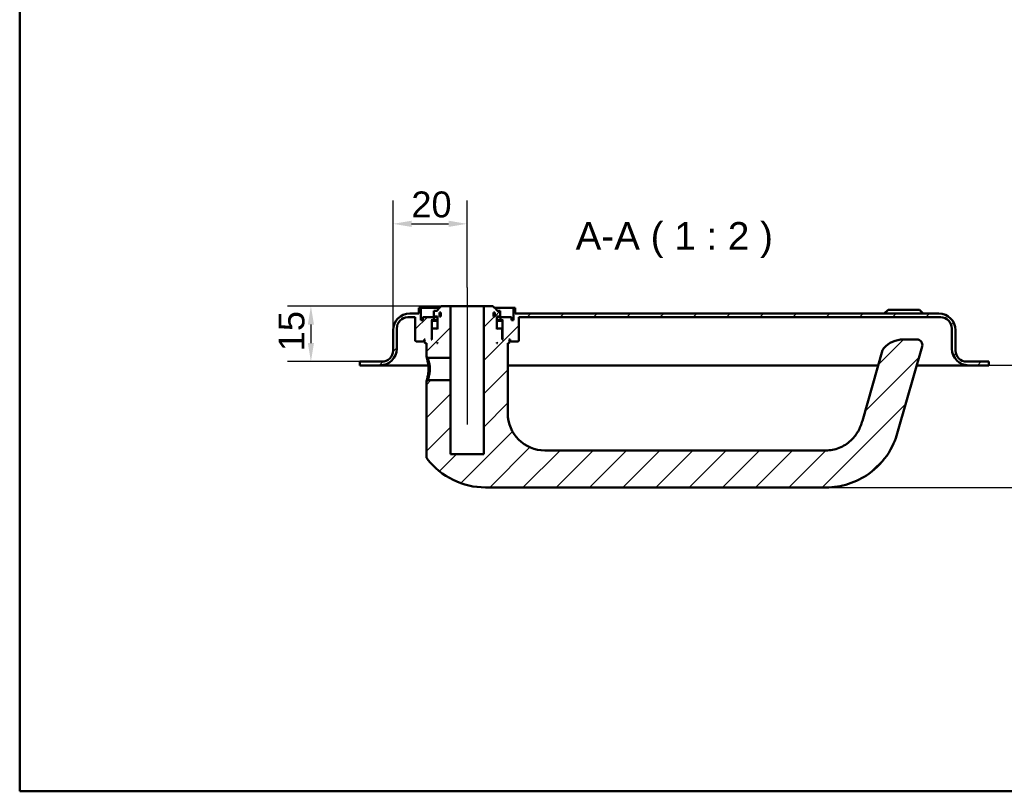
# Model space of a CAD drawing. Header units: millimetres. Extents: x 20 to 833, y 20 to 574.
# Tile 1 of 8: x 20 to 286, y 20 to 229. Entities that reach past the tile are written whole.
import ezdxf

# ---------------------------------------------------------------- set-up
doc = ezdxf.new("R2010")
doc.units = ezdxf.units.MM
doc.header["$LTSCALE"] = 2
for name, color, linetype, lineweight in [('Bemaßungen(DIN)', 7, 'Continuous', 25), ('Mittellinie(DIN)', 7, 'Continuous', 25), ('Sichtbare Kanten(DIN)', 7, 'Continuous', 50), ('Skizziergeometrie(DIN)', 7, 'Continuous', 50), ('Symbole(DIN)', 7, 'Continuous', 25)]:
    doc.layers.add(name, color=color, linetype=linetype, lineweight=lineweight)
doc.layers.add('Schraffur', color=179, linetype='Continuous', lineweight=9, true_color=0x1e1e47)
doc.styles.add('Aktuell-DINGroßer Text', font='arial.ttf')
doc.styles.add('STANDARD-DIN~0', font='arial.ttf')
doc.dimstyles.new('CAD-LAN', dxfattribs={"dimscale": 2, "dimtxt": 3.5, "dimasz": 2.5, "dimexe": 3.175, "dimexo": 0, "dimgap": 0.8, "dimtad": 1, "dimrnd": 1e-08, "dimtxsty": 'STANDARD-DIN~0', "dimcen": 0.09, "dimdle": 10, "dimclrd": 250, "dimclre": 250, "dimclrt": 250, "dimadec": 0, "dimazin": 2, "dimtfac": 1, "dimtmove": 0, "dimatfit": 3, "dimfxl": 1, "dimtolj": 1, "dimtzin": 0, "dimlwd": 25, "dimlwe": 25, "dimarcsym": 0})

# ---------------------------------------------------------------- blocks, each defined once
blk = doc.blocks.new('Ränder Standardrahmen')
at = {"layer": 'Skizziergeometrie(DIN)', "flags": 128}
blk.add_lwpolyline([(10, 10), (10, 287), (410, 287), (410, 10), (10, 10)], dxfattribs=at)
blk = doc.blocks.new('*D24')
at = {"layer": 'Bemaßungen(DIN)', "color": 250, "linetype": 'Continuous', "lineweight": 25, "true_color": 0x3f3f3f, "transparency": 16777216}
for p, q in [((120.91, 144.64), (120.91, 179.73)), ((140.91, 156.14), (140.91, 179.73)), ((125.91, 173.38), (135.91, 173.38))]:
    blk.add_line(p, q, dxfattribs=at)
at = {"layer": 'Bemaßungen(DIN)', "color": 250, "linetype": 'Continuous', "true_color": 0x3f3f3f, "transparency": 16777216}
for points in [[(125.91, 174.22), (125.91, 172.55), (120.91, 173.38)], [(135.91, 174.22), (135.91, 172.55), (140.91, 173.38)]]:
    blk.add_solid(points, dxfattribs=at)
at = {"layer": 'Defpoints', "color": 0, "linetype": 'Continuous', "transparency": 16777216}
for p in [(140.91, 173.38), (140.91, 156.14), (120.91, 144.64)]:
    blk.add_point(p, dxfattribs=at)
at = {"layer": 'Bemaßungen(DIN)', "color": 250, "linetype": 'Continuous', "lineweight": 25, "true_color": 0x3f3f3f, "transparency": 16777216, "insert": (125.85, 182.13), "char_height": 7, "attachment_point": 1, "style": 'STANDARD-DIN~0'}
blk.add_mtext('\\A1;20', dxfattribs=at)
blk = doc.blocks.new('*D25')
at = {"layer": 'Bemaßungen(DIN)', "color": 250, "linetype": 'Continuous', "lineweight": 25, "true_color": 0x3f3f3f, "transparency": 16777216}
for p, q in [((133.91, 151.14), (92.35, 151.14)), ((98.7, 146.14), (98.7, 141.14)), ((111.91, 136.14), (92.35, 136.14))]:
    blk.add_line(p, q, dxfattribs=at)
at = {"layer": 'Bemaßungen(DIN)', "color": 250, "linetype": 'Continuous', "true_color": 0x3f3f3f, "transparency": 16777216}
for points in [[(97.87, 146.14), (99.53, 146.14), (98.7, 151.14)], [(97.87, 141.14), (99.53, 141.14), (98.7, 136.14)]]:
    blk.add_solid(points, dxfattribs=at)
at = {"layer": 'Defpoints', "color": 0, "linetype": 'Continuous', "transparency": 16777216}
for p in [(133.91, 151.14), (98.7, 136.14), (111.91, 136.14)]:
    blk.add_point(p, dxfattribs=at)
at = {"layer": 'Bemaßungen(DIN)', "color": 250, "linetype": 'Continuous', "lineweight": 25, "true_color": 0x3f3f3f, "transparency": 16777216, "insert": (89.95, 138.93), "char_height": 7, "attachment_point": 1, "rotation": 90, "style": 'STANDARD-DIN~0'}
blk.add_mtext('\\A1;15', dxfattribs=at)
blk = doc.blocks.new('*D26')
at = {"layer": 'Bemaßungen(DIN)', "color": 250, "linetype": 'Continuous', "lineweight": 25, "true_color": 0x3f3f3f, "transparency": 16777216}
for p, q in [((281.91, 135.14), (312.9, 135.14)), ((306.55, 107.14), (306.55, 130.14)), ((237.91, 102.14), (312.9, 102.14))]:
    blk.add_line(p, q, dxfattribs=at)
at = {"layer": 'Bemaßungen(DIN)', "color": 250, "linetype": 'Continuous', "true_color": 0x3f3f3f, "transparency": 16777216}
for points in [[(305.72, 130.14), (307.38, 130.14), (306.55, 135.14)], [(305.72, 107.14), (307.38, 107.14), (306.55, 102.14)]]:
    blk.add_solid(points, dxfattribs=at)
at = {"layer": 'Defpoints', "color": 0, "linetype": 'Continuous', "transparency": 16777216}
for p in [(281.91, 135.14), (306.55, 135.14), (237.91, 102.14)]:
    blk.add_point(p, dxfattribs=at)
at = {"layer": 'Bemaßungen(DIN)', "color": 250, "linetype": 'Continuous', "lineweight": 25, "true_color": 0x3f3f3f, "transparency": 16777216, "insert": (297.8, 113.62), "char_height": 7, "attachment_point": 1, "rotation": 90, "style": 'STANDARD-DIN~0'}
blk.add_mtext('\\A1;33', dxfattribs=at)

msp = doc.modelspace()

# ---------------------------------------------------------------- hatches: boundary and pattern name
at = {"layer": 'Schraffur'}
h = msp.add_hatch(dxfattribs=at)
h.set_pattern_fill('ANSI31', color=256, scale=50.8, style=0)
h.set_pattern_definition([(45, (0, 0), (-4.49013, 4.49013), [])])
edge = h.paths.add_edge_path()
edge.add_spline(control_points=[(130.28, 131.136), (130.218, 131.076), (130.157, 131.016), (130.033, 130.896), (129.97, 130.836), (129.909, 130.775)], knot_values=[-0.0518021, -0.0518021, -0.0518021, -0.0518021, -0.0259877, -0.0259877, 0, 0, 0, 0], degree=3, periodic=0)
edge.add_line((129.909, 130.775), (129.909, 110.476))
edge.add_spline(control_points=[(129.909, 110.476), (129.907, 110.393), (129.917, 110.28), (129.997, 110.048), (130.051, 109.95), (130.118, 109.862)], knot_values=[-0.0735795, -0.0735795, -0.0735795, -0.0735795, -0.0330472, -0.0330472, 0, 0, 0, 0], degree=3, periodic=0)
edge.add_ellipse((145.909, 122.136), major_axis=(-15.791, -12.274), ratio=1, start_angle=0, end_angle=52.14331)
edge.add_line((145.909, 102.136), (237.909, 102.136))
edge.add_spline(control_points=[(237.909, 102.136), (239.967, 102.136), (242.023, 102.462), (245.944, 103.712), (247.802, 104.633), (251.641, 107.359), (253.46, 109.297), (256.34, 113.892), (256.871, 115.706), (257.347, 117.368)], knot_values=[-1.7725748, -1.7725748, -1.7725748, -1.7725748, -1.3895342, -1.3895342, -1.0067921, -1.0067921, -0.5187618, -0.5187618, 0, 0, 0, 0], degree=3, periodic=0)
edge.add_line((257.347, 117.368), (263.901, 140.222))
edge.add_ellipse((262.459, 140.636), major_axis=(1.442, -0.413), ratio=1, start_angle=0, end_angle=106)
edge.add_line((262.459, 142.136), (258.755, 142.136))
edge.add_ellipse((258.755, 135.136), major_axis=(0, 7), ratio=1, start_angle=0, end_angle=48.30264)
edge.add_ellipse((254.649, 138.795), major_axis=(-1.12, 0.998), ratio=1, start_angle=0, end_angle=25.69736)
edge.add_line((253.207, 139.208), (247.735, 120.124))
edge.add_spline(control_points=[(247.735, 120.124), (247.45, 119.132), (247.075, 118.156), (246.256, 116.717), (245.66, 115.784), (243.715, 113.979), (242.633, 113.284), (240.226, 112.329), (239.001, 112.136), (237.909, 112.136)], knot_values=[-1.5570511, -1.5570511, -1.5570511, -1.5570511, -0.9847975, -0.9847975, -0.6392632, -0.6392632, -0.3276597, -0.3276597, 0, 0, 0, 0], degree=3, periodic=0)
edge.add_line((237.909, 112.136), (161.909, 112.136))
edge.add_ellipse((161.909, 122.136), major_axis=(0, -10), ratio=1, start_angle=270, end_angle=360, ccw=False)
edge.add_line((151.909, 122.136), (151.909, 141.136))
edge.add_line((151.909, 141.136), (152.209, 141.136))
edge.add_line((152.209, 141.136), (152.409, 141.336))
edge.add_line((152.409, 141.336), (152.409, 141.936))
edge.add_line((152.409, 141.936), (152.209, 142.136))
edge.add_line((152.209, 142.136), (152.509, 142.136))
edge.add_line((152.509, 142.136), (152.509, 141.636))
edge.add_line((152.509, 141.636), (152.609, 141.536))
edge.add_line((152.609, 141.536), (154.709, 141.536))
edge.add_line((154.709, 141.536), (154.909, 141.736))
edge.add_line((154.909, 141.736), (154.909, 148.136))
edge.add_line((154.909, 148.136), (268.909, 148.136))
edge.add_ellipse((268.909, 145.136), major_axis=(0, 3), ratio=1, start_angle=270, end_angle=360, ccw=False)
edge.add_line((271.909, 145.136), (271.909, 139.636))
edge.add_ellipse((276.409, 139.636), major_axis=(-4.5, 0), ratio=1, start_angle=0, end_angle=90)
edge.add_line((276.409, 135.136), (281.909, 135.136))
edge.add_line((281.909, 135.136), (281.909, 136.136))
edge.add_line((281.909, 136.136), (275.909, 136.136))
edge.add_ellipse((275.909, 139.136), major_axis=(0, -3), ratio=1, start_angle=270, end_angle=360, ccw=False)
edge.add_line((272.909, 139.136), (272.909, 144.636))
edge.add_ellipse((268.409, 144.636), major_axis=(4.5, 0), ratio=1, start_angle=0, end_angle=90)
edge.add_line((268.409, 149.136), (153.909, 149.136))
edge.add_line((153.909, 149.136), (153.909, 150.636))
edge.add_line((153.909, 150.636), (153.409, 150.636))
edge.add_line((153.409, 150.636), (153.409, 147.336))
edge.add_line((153.409, 147.336), (152.909, 147.336))
edge.add_line((152.909, 147.336), (152.909, 148.136))
edge.add_line((152.909, 148.136), (149.909, 148.136))
edge.add_line((149.909, 148.136), (149.909, 147.336))
edge.add_line((149.909, 147.336), (150.659, 147.336))
edge.add_line((150.659, 147.336), (150.459, 147.136))
edge.add_line((150.459, 147.136), (150.459, 142.336))
edge.add_line((150.459, 142.336), (150.659, 142.136))
edge.add_line((150.659, 142.136), (150.409, 142.136))
edge.add_line((150.409, 142.136), (150.409, 144.936))
edge.add_line((150.409, 144.936), (150.209, 145.136))
edge.add_line((150.209, 145.136), (149.109, 145.136))
edge.add_line((149.109, 145.136), (148.909, 144.936))
edge.add_line((148.909, 144.936), (148.909, 148.336))
edge.add_line((148.909, 148.336), (149.875, 148.336))
edge.add_line((149.875, 148.336), (149.875, 149.836))
edge.add_line((149.875, 149.836), (148.909, 149.836))
edge.add_line((148.909, 149.836), (148.909, 150.136))
edge.add_line((148.909, 150.136), (147.909, 151.136))
edge.add_line((147.909, 151.136), (145.409, 151.136))
edge.add_line((145.409, 151.136), (145.409, 111.136))
edge.add_line((145.409, 111.136), (136.409, 111.136))
edge.add_line((136.409, 111.136), (136.409, 131.136))
edge.add_line((136.409, 131.136), (130.28, 131.136))
h.paths.add_polyline_path([(148.009, 148.336), (148.009, 149.436), (148.373, 149.436), (148.373, 148.336)], flags=0)
h.paths.add_polyline_path([(149.109, 141.136), (148.909, 141.136), (148.909, 141.336)], flags=0)
edge = h.paths.add_edge_path()
edge.add_spline(control_points=[(129.909, 137.497), (129.971, 137.436), (130.034, 137.376), (130.158, 137.256), (130.219, 137.196), (130.281, 137.136)], knot_values=[-0.0519736, -0.0519736, -0.0519736, -0.0519736, -0.0259868, -0.0259868, -0.0001655, -0.0001655, -0.0001655, -0.0001655], degree=3, periodic=0)
edge.add_line((130.281, 137.136), (136.409, 137.136))
edge.add_line((136.409, 137.136), (136.409, 151.136))
edge.add_line((136.409, 151.136), (133.909, 151.136))
edge.add_line((133.909, 151.136), (132.909, 150.136))
edge.add_line((132.909, 150.136), (132.909, 149.836))
edge.add_line((132.909, 149.836), (131.942, 149.836))
edge.add_line((131.942, 149.836), (131.942, 148.336))
edge.add_line((131.942, 148.336), (132.909, 148.336))
edge.add_line((132.909, 148.336), (132.909, 144.936))
edge.add_line((132.909, 144.936), (132.709, 145.136))
edge.add_line((132.709, 145.136), (131.609, 145.136))
edge.add_line((131.609, 145.136), (131.409, 144.936))
edge.add_line((131.409, 144.936), (131.409, 142.136))
edge.add_line((131.409, 142.136), (131.159, 142.136))
edge.add_line((131.159, 142.136), (131.359, 142.336))
edge.add_line((131.359, 142.336), (131.359, 147.136))
edge.add_line((131.359, 147.136), (131.159, 147.336))
edge.add_line((131.159, 147.336), (131.909, 147.336))
edge.add_line((131.909, 147.336), (131.909, 148.136))
edge.add_line((131.909, 148.136), (128.909, 148.136))
edge.add_line((128.909, 148.136), (128.909, 147.336))
edge.add_line((128.909, 147.336), (128.409, 147.336))
edge.add_line((128.409, 147.336), (128.409, 150.636))
edge.add_line((128.409, 150.636), (127.909, 150.636))
edge.add_line((127.909, 150.636), (127.909, 149.136))
edge.add_line((127.909, 149.136), (125.409, 149.136))
edge.add_ellipse((125.409, 144.636), major_axis=(0, 4.5), ratio=1, start_angle=0, end_angle=90)
edge.add_line((120.909, 144.636), (120.909, 139.136))
edge.add_ellipse((117.909, 139.136), major_axis=(3, 0), ratio=1, start_angle=270, end_angle=360, ccw=False)
edge.add_line((117.909, 136.136), (111.909, 136.136))
edge.add_line((111.909, 136.136), (111.909, 135.136))
edge.add_line((111.909, 135.136), (117.409, 135.136))
edge.add_ellipse((117.409, 139.636), major_axis=(0, -4.5), ratio=1, start_angle=0, end_angle=90)
edge.add_line((121.909, 139.636), (121.909, 145.136))
edge.add_ellipse((124.909, 145.136), major_axis=(-3, 0), ratio=1, start_angle=270, end_angle=360, ccw=False)
edge.add_line((124.909, 148.136), (126.909, 148.136))
edge.add_line((126.909, 148.136), (126.909, 141.736))
edge.add_line((126.909, 141.736), (127.109, 141.536))
edge.add_line((127.109, 141.536), (129.209, 141.536))
edge.add_line((129.209, 141.536), (129.309, 141.636))
edge.add_line((129.309, 141.636), (129.309, 142.136))
edge.add_line((129.309, 142.136), (129.609, 142.136))
edge.add_line((129.609, 142.136), (129.409, 141.936))
edge.add_line((129.409, 141.936), (129.409, 141.336))
edge.add_line((129.409, 141.336), (129.609, 141.136))
edge.add_line((129.609, 141.136), (129.909, 141.136))
edge.add_line((129.909, 141.136), (129.909, 137.497))
h.paths.add_polyline_path([(132.909, 141.136), (132.709, 141.136), (132.909, 141.336)], flags=0)
h.paths.add_polyline_path([(133.809, 149.436), (133.809, 148.336), (133.444, 148.336), (133.444, 149.436)], flags=0)

# ---------------------------------------------------------------- linework, layer by layer
at = {"layer": 'Mittellinie(DIN)', "linetype": 'Continuous'}
msp.add_line((140.909, 156.136), (140.909, 119.136), dxfattribs=at)
at = {"layer": 'Sichtbare Kanten(DIN)'}
for p, q in [((127.909, 149.136), (125.409, 149.136)), ((128.409, 150.636), (127.909, 150.636)), ((127.909, 150.636), (127.909, 149.136)), ((128.409, 147.336), (128.409, 150.636)), ((128.409, 150.636), (133.409, 150.636)), ((132.909, 149.836), (131.942, 149.836)), ((131.942, 149.836), (131.942, 148.336)), ((133.909, 151.136), (132.909, 150.136)), ((132.909, 150.136), (132.909, 149.836)), ((133.444, 148.336), (133.444, 149.436)), ((133.444, 149.436), (133.809, 149.436)), ((133.809, 149.436), (133.809, 148.336)), ((136.409, 151.136), (133.909, 151.136)), ((136.409, 137.136), (136.409, 151.136)), ((136.409, 151.136), (145.409, 151.136)), ((147.909, 151.136), (145.409, 151.136)), ((145.409, 151.136), (145.409, 111.136)), ((148.909, 150.136), (147.909, 151.136)), ((148.009, 148.336), (148.009, 149.436)), ((148.009, 149.436), (148.373, 149.436)), ((148.373, 149.436), (148.373, 148.336)), ((148.409, 150.636), (153.409, 150.636)), ((148.909, 149.836), (148.909, 150.136)), ((149.875, 149.836), (148.909, 149.836)), ((149.875, 148.336), (149.875, 149.836)), ((153.909, 150.636), (153.409, 150.636)), ((153.409, 150.636), (153.409, 147.336)), ((153.909, 149.136), (153.909, 150.636)), ((268.409, 149.136), (153.909, 149.136)), ((254.659, 150.136), (253.659, 149.136)), ((254.659, 150.136), (263.159, 150.136)), ((263.159, 150.136), (264.159, 149.136)), ((124.909, 148.136), (126.909, 148.136)), ((126.909, 148.136), (126.909, 141.736)), ((128.909, 147.336), (128.409, 147.336)), ((131.909, 148.136), (128.909, 148.136)), ((128.909, 148.136), (128.909, 147.336)), ((131.359, 147.136), (131.159, 147.336)), ((131.159, 147.336), (131.909, 147.336)), ((131.359, 142.336), (131.359, 147.136)), ((131.359, 147.136), (132.909, 147.136)), ((131.909, 147.336), (131.909, 148.136)), ((131.909, 148.136), (132.909, 148.136)), ((132.909, 147.336), (131.909, 147.336)), ((131.942, 148.336), (132.909, 148.336)), ((132.909, 148.336), (132.909, 144.936)), ((133.809, 148.336), (133.444, 148.336)), ((148.373, 148.336), (148.009, 148.336)), ((148.909, 144.936), (148.909, 148.336)), ((148.909, 148.336), (149.875, 148.336)), ((148.909, 148.136), (149.909, 148.136)), ((149.909, 147.336), (148.909, 147.336)), ((148.909, 147.136), (150.459, 147.136)), ((152.909, 148.136), (149.909, 148.136)), ((149.909, 148.136), (149.909, 147.336)), ((149.909, 147.336), (150.659, 147.336)), ((150.659, 147.336), (150.459, 147.136)), ((150.459, 147.136), (150.459, 142.336)), ((152.909, 147.336), (152.909, 148.136)), ((153.409, 147.336), (152.909, 147.336)), ((154.909, 141.736), (154.909, 148.136)), ((154.909, 148.136), (268.909, 148.136)), ((120.909, 144.636), (120.909, 139.136)), ((121.909, 139.636), (121.909, 145.136)), ((131.609, 145.136), (131.409, 144.936)), ((131.409, 144.936), (131.409, 142.136)), ((132.709, 145.136), (131.609, 145.136)), ((132.909, 144.936), (132.709, 145.136)), ((132.909, 145.136), (132.709, 145.136)), ((149.109, 145.136), (148.909, 144.936)), ((149.109, 145.136), (148.909, 145.136)), ((150.209, 145.136), (149.109, 145.136)), ((150.409, 144.936), (150.209, 145.136)), ((150.409, 142.136), (150.409, 144.936)), ((271.909, 145.136), (271.909, 139.636)), ((272.909, 139.136), (272.909, 144.636)), ((126.909, 141.736), (127.109, 141.536)), ((127.109, 141.536), (129.209, 141.536)), ((129.209, 141.536), (129.309, 141.636)), ((129.209, 141.536), (129.409, 141.536)), ((129.309, 141.636), (129.309, 142.136)), ((129.309, 142.136), (129.609, 142.136)), ((129.409, 141.636), (129.309, 141.636)), ((129.609, 142.136), (129.409, 141.936)), ((129.409, 141.936), (129.409, 141.336)), ((129.409, 141.336), (129.609, 141.136)), ((129.609, 141.136), (129.909, 141.136)), ((129.909, 141.136), (129.909, 137.497)), ((131.159, 142.136), (131.359, 142.336)), ((131.409, 142.136), (131.159, 142.136)), ((131.409, 142.336), (131.359, 142.336)), ((132.709, 141.136), (132.909, 141.336)), ((132.909, 141.136), (132.709, 141.136)), ((132.909, 141.336), (132.909, 141.136)), ((148.909, 141.136), (148.909, 141.336)), ((148.909, 141.336), (149.109, 141.136)), ((149.109, 141.136), (148.909, 141.136)), ((150.459, 142.336), (150.409, 142.336)), ((150.659, 142.136), (150.409, 142.136)), ((150.459, 142.336), (150.659, 142.136)), ((151.909, 122.136), (151.909, 141.136)), ((151.909, 141.136), (152.209, 141.136)), ((152.409, 141.936), (152.209, 142.136)), ((152.209, 142.136), (152.509, 142.136)), ((152.209, 141.136), (152.409, 141.336)), ((152.409, 141.336), (152.409, 141.936)), ((152.509, 141.636), (152.409, 141.636)), ((152.409, 141.536), (152.609, 141.536)), ((152.509, 142.136), (152.509, 141.636)), ((152.509, 141.636), (152.609, 141.536)), ((152.609, 141.536), (154.709, 141.536)), ((154.709, 141.536), (154.909, 141.736)), ((262.459, 142.136), (258.755, 142.136)), ((253.207, 139.208), (247.735, 120.124)), ((257.347, 117.368), (263.901, 140.222)), ((117.909, 136.136), (111.909, 136.136)), ((111.909, 136.136), (111.909, 135.136)), ((129.909, 137.497), (130.281, 137.136)), ((130.281, 137.136), (136.409, 137.136)), ((136.409, 137.136), (136.409, 131.136)), ((281.909, 136.136), (275.909, 136.136)), ((281.909, 135.136), (281.909, 136.136)), ((111.909, 135.136), (117.409, 135.136)), ((117.409, 135.136), (128.909, 135.136)), ((128.909, 135.136), (130.418, 135.136)), ((151.909, 135.136), (252.039, 135.136)), ((262.442, 135.136), (264.909, 135.136)), ((264.909, 135.136), (276.409, 135.136)), ((276.409, 135.136), (281.909, 135.136)), ((130.28, 131.136), (129.908, 130.775)), ((129.909, 130.775), (129.909, 110.476)), ((136.409, 131.136), (130.28, 131.136)), ((136.409, 111.136), (136.409, 131.136)), ((237.909, 112.136), (161.909, 112.136)), ((145.409, 111.136), (136.409, 111.136)), ((145.909, 102.136), (237.909, 102.136))]:
    msp.add_line(p, q, dxfattribs=at)
for centre, radius, start, end in [((125.409, 144.636), 4.5, 90, 180), ((268.409, 144.636), 4.5, 0, 90), ((124.909, 145.136), 3, 90, 180), ((268.909, 145.136), 3, 0, 90), ((258.755, 135.136), 7, 90, 138.30264), ((262.459, 140.636), 1.5, 344, 90), ((117.409, 139.636), 4.5, 270, 0), ((117.909, 139.136), 3, 270, 0), ((254.649, 138.795), 1.5, 138.30264, 164), ((276.409, 139.636), 4.5, 180, 270), ((275.909, 139.136), 3, 180, 270), ((161.909, 122.136), 10, 180, 270), ((145.909, 122.136), 20, 217.85669, 270)]:
    msp.add_arc(centre, radius, start, end, dxfattribs=at)
for points, knots in [([(129.909, 137.497), (129.91, 137.496), (129.933, 137.425), (130.025, 137.13), (130.266, 136.264), (130.472, 135.145), (130.474, 134.136), (130.474, 134.136), (130.474, 134.136), (130.474, 134.136)], [-0.52855473, -0.52855473, -0.52855473, -0.52855473, -0.45322919, -0.33992189, -0.30215279, 0, 0, 0, 0.0000275, 0.0000275, 0.0000275, 0.0000275]), ([(130.826, 134.136), (130.826, 134.136), (130.826, 134.136), (130.826, 134.136), (130.825, 135.037), (130.648, 135.924), (130.49, 136.48), (130.471, 136.55), (130.451, 136.614), (130.433, 136.674), (130.378, 136.853), (130.333, 136.984), (130.308, 137.06), (130.29, 137.11), (130.281, 137.136), (130.281, 137.136)], [2.11504194, 2.11504194, 2.11504194, 2.11504194, 2.11506954, 2.11506954, 2.11506954, 2.41722233, 2.41722233, 2.41722233, 2.45499143, 2.45499143, 2.45499143, 2.56829872, 2.56829872, 2.56829872, 2.6438729, 2.6438729, 2.6438729, 2.6438729]), ([(130.474, 134.136), (130.475, 133.631), (130.385, 132.615), (130.115, 131.423), (129.936, 130.861), (129.908, 130.776), (129.908, 130.775)], [-2.11504203, -2.11504203, -2.11504203, -2.11504203, -1.96399314, -1.81291674, -1.66184035, -1.58650113, -1.58650113, -1.58650113, -1.58650113]), ([(130.28, 131.136), (130.28, 131.136), (130.289, 131.162), (130.307, 131.212), (130.342, 131.313), (130.411, 131.513), (130.489, 131.791), (130.567, 132.069), (130.654, 132.424), (130.719, 132.828), (130.784, 133.232), (130.827, 133.686), (130.826, 134.136)], [3.70156316, 3.70156316, 3.70156316, 3.70156316, 3.77690989, 3.77690989, 3.77690989, 3.92798628, 3.92798628, 3.92798628, 4.07906268, 4.07906268, 4.07906268, 4.23011147, 4.23011147, 4.23011147, 4.23011147]), ([(247.735, 120.124), (247.45, 119.132), (247.075, 118.156), (246.256, 116.717), (245.66, 115.784), (243.715, 113.979), (242.633, 113.284), (240.226, 112.329), (239.001, 112.136), (237.909, 112.136)], [-1.5570511, -1.5570511, -1.5570511, -1.5570511, -0.9847975, -0.9847975, -0.6392632, -0.6392632, -0.3276597, -0.3276597, 0, 0, 0, 0]), ([(237.909, 102.136), (239.967, 102.136), (242.023, 102.462), (245.944, 103.712), (247.802, 104.633), (251.641, 107.359), (253.46, 109.297), (256.34, 113.892), (256.871, 115.706), (257.347, 117.368)], [-1.7725748, -1.7725748, -1.7725748, -1.7725748, -1.3895342, -1.3895342, -1.0067921, -1.0067921, -0.5187618, -0.5187618, 0, 0, 0, 0]), ([(129.907, 110.476), (129.907, 110.393), (129.917, 110.28), (129.997, 110.048), (130.051, 109.95), (130.118, 109.862)], [-0.073579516, -0.073579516, -0.073579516, -0.073579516, -0.033047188, -0.033047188, 0, 0, 0, 0])]:
    msp.add_open_spline(points, degree=3, knots=knots, dxfattribs=at)

# ---------------------------------------------------------------- block references
at = {"xscale": 2, "yscale": 2, "zscale": 2}
msp.add_blockref('Ränder Standardrahmen', (0, 0), dxfattribs=at)

# ---------------------------------------------------------------- texts
at = {"layer": 'Symbole(DIN)', "color": 7, "insert": (170.236, 164.136), "char_height": 7.4676, "attachment_point": 7, "style": 'Aktuell-DINGroßer Text'}
msp.add_mtext('A-A ( 1 : 2 )', dxfattribs=at)

# ---------------------------------------------------------------- dimensions: what is measured, and where the dimension line sits
at = {"layer": 'Bemaßungen(DIN)', "color": 250, "linetype": 'Continuous', "lineweight": 25, "true_color": 0x3f3f3f}
for base, p1, p2, angle, picture, middle in [((140.909, 173.384), (120.909, 144.636), (140.909, 156.136), 180, '*D24', (130.909, 173.384)), ((98.701, 136.136), (133.909, 151.136), (111.909, 136.136), 90, '*D25', (98.701, 143.636)), ((306.551, 135.136), (237.909, 102.136), (281.909, 135.136), 90, '*D26', (306.551, 118.636))]:
    dim = msp.add_linear_dim(base=base, p1=p1, p2=p2, angle=angle, dimstyle='CAD-LAN', override={"dimgap": 0.8, "dimdec": 2, "dimtol": 0, "dimlim": 0, "dimtp": 0, "dimtm": 0, "dimtdec": 2, "dimtofl": 0, "dimatfit": 1}, dxfattribs=at)
    dim.commit()
    dim.dimension.update_dxf_attribs({"geometry": picture, "text_midpoint": middle, "dimtype": 160})

doc.saveas('drawing.dxf')
